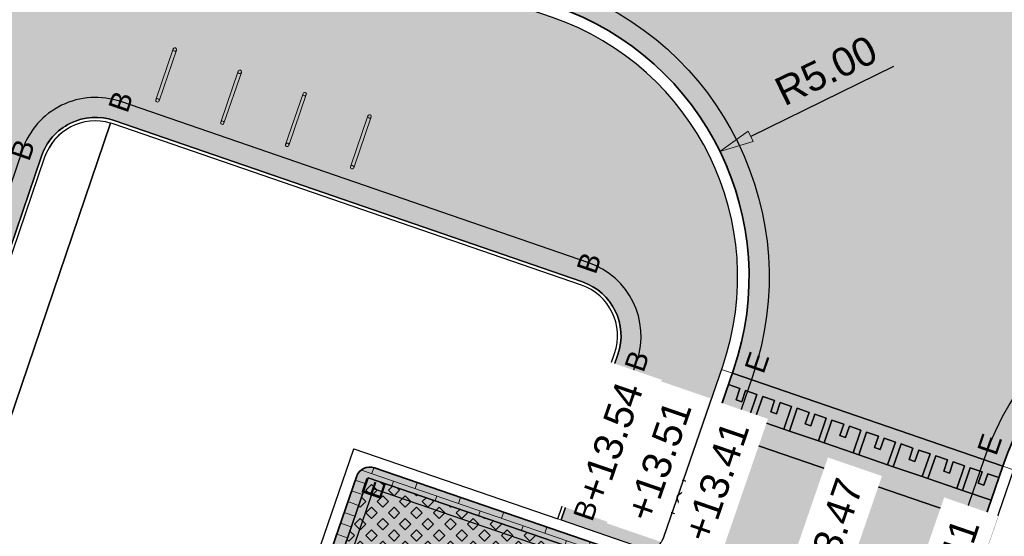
# Model space of a CAD drawing. Header units: metres. Extents: x 131295 to 132236, y 397710 to 398702.
# Tile 96 of 127: x 131633.5 to 131650.72, y 398394.49 to 398403.53. Entities that reach past the tile are written whole.
import ezdxf
from ezdxf.enums import TextEntityAlignment as Align

# ---------------------------------------------------------------- set-up
doc = ezdxf.new("R2010")
doc.units = ezdxf.units.M
doc.linetypes.add('AL-MATERIAALS', pattern=[2, 1, -1])
doc.layers.get('Defpoints').update_dxf_attribs({"color": 128})
for name, color, linetype, lineweight, true_color in [('N-GR-arcering gras', 7, 'Continuous', 5, 0xecffb3), ("N-VH-arcering 'MAT' kleur 1 (heiderood)", 7, 'Continuous', 18, 0xd98c8c), ("N-VH-arcering 'MAT' kleur 5 (roodbruin)", 7, 'Continuous', 18, 0xc5a6a0)]:
    doc.layers.add(name, color=color, linetype=linetype, lineweight=lineweight, true_color=true_color)
for name, color, linetype, lineweight in [('N-IE-fietsbeugel @ 0.2', 190, 'Continuous', 18), ('N-KO-opsluitband 60x200mm', 2, 'Continuous', 25), ('N-KO-opsluitband achterkant', 8, 'Continuous', 5), ('N-KO-tekst banden', 1, 'Continuous', 18), ('N-KO-trottoirband 180-200x250mm', 3, 'Continuous', 35), ('N-KO-trottoirband achterkant', 8, 'Continuous', 5), ('N-RI-trottoirkolk', 7, 'Continuous', 25), ("N-VH-arcering 'MAT' grijs 254", 254, 'Continuous', 18), ('N-VH-arcering grasbetontegels', 8, 'Continuous', 5), ('N-VH-arcering SBS WF halfsteensverband', 8, 'Continuous', 5), ('X-AL-maatvoering', 1, 'Continuous', 18), ('X-AL-materiaalscheiding', 1, 'AL-MATERIAALS', 18), ('X-AL-planhoogte', 190, 'Continuous', 25), ('X-AL-sinusdrempel grijs', 252, 'Continuous', 25), ('X-AL-sinusdrempel wit', 255, 'Continuous', 25), ('X-AL-sinusdrempel zwart', 250, 'Continuous', 25)]:
    doc.layers.add(name, color=color, linetype=linetype, lineweight=lineweight)
doc.layers.add('X-AL-contourlijnen', color=30, linetype='Continuous', plot=False)
doc.layers.add('X-AL-hulplijn bandenlijnnummers', color=30, linetype='Continuous', plot=False)
doc.styles.add('CS Annotative', font='arial.ttf')
doc.dimstyles.new('CS Annotative', dxfattribs={"dimtxt": 2.5, "dimasz": 3, "dimexe": 0.18, "dimexo": 0.0625, "dimgap": 1, "dimtad": 1, "dimzin": 0, "dimdsep": 46, "dimtxsty": 'CS Annotative', "dimblk": 'CS Dimensionpijl', "dimcen": 0, "dimse1": 1, "dimse2": 1, "dimclrd": 256, "dimclre": 256, "dimclrt": 2, "dimadec": 0, "dimazin": 0, "dimtm": 1e-09, "dimtfac": 1, "dimtofl": 0, "dimtmove": 1, "dimatfit": 3, "dimfxl": 1, "dimtfillclr": 256, "dimtolj": 1, "dimtzin": 0, "dimarcsym": 0})

# ---------------------------------------------------------------- blocks, each defined once
blk = doc.blocks.new('*U67')
for p, q in [((-0.5122429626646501, -1.409825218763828), (-1.602494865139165, 2.178189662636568)), ((-2.626980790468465, -0.6414607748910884), (0.5122429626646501, 1.409825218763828))]:
    blk.add_line(p, q)
blk.add_lwpolyline([(-0.5122429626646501, -1.409825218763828), (0.5122429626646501, 1.409825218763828), (-1.602494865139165, 2.178189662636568), (-2.626980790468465, -0.6414607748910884)], close=True)
blk = doc.blocks.new('CS Fietsbeugel')
at = {"flags": 128}
blk.add_lwpolyline([(-2.349999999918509, 0.3000000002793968, 0.9999999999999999), (-2.349999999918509, 0), (2.349999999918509, 0, 0.9999999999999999), (2.349999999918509, 0.3000000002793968)], format="xyb", close=True, dxfattribs=at)
for centre, start, end in [((-2.349999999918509, 0.1499999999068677), 270, 90), ((2.349999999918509, 0.1499999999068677), 90, 270)]:
    blk.add_arc(centre, 0.1500000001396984, start, end)
blk = doc.blocks.new('CS Dimensionpijl')
h = blk.add_hatch(color=256)
h.dxf.hatch_style = 1
h.paths.add_polyline_path([(-1, -0.1666666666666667), (0, 0), (-1, 0.1666666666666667)])
at = {"flags": 128}
blk.add_lwpolyline([(0, 0.5), (0, -0.5)], dxfattribs=at)
blk.add_lwpolyline([(-1, -0.1666666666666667), (0, 0), (-1, 0.1666666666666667)], close=True, dxfattribs=at)
blk = doc.blocks.new('*D188')
at = {"layer": 'Defpoints', "color": 0, "transparency": 16777216}
for p in [(131645.7431193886, 398401.225240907), (131641.2514778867, 398399.0286169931)]:
    blk.add_point(p, dxfattribs=at)
at = {"layer": 'X-AL-maatvoering', "lineweight": -2, "transparency": 16777216}
blk.add_line((131648.7754982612, 398402.7082167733), (131646.2821163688, 398401.4888357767), dxfattribs=at)
at = {"layer": 'X-AL-maatvoering', "lineweight": -2, "transparency": 16777216, "xscale": 0.6000000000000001, "yscale": 0.6000000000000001, "zscale": 0.6000000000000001, "rotation": 206.0608075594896}
blk.add_blockref('CS Dimensionpijl', (131645.7431193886, 398401.225240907), dxfattribs=at)
at = {"layer": 'X-AL-maatvoering', "color": 2, "transparency": 16777216, "insert": (131647.598287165, 398402.6393204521), "char_height": 0.5, "attachment_point": 5, "rotation": 26.06080755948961, "style": 'CS Annotative'}
blk.add_mtext('\\A1;R5.00', dxfattribs=at)

msp = doc.modelspace()

# ---------------------------------------------------------------- hatches: boundary and pattern name
at = {"layer": 'N-GR-arcering gras'}
h = msp.add_hatch(color=256, dxfattribs=at)
h.dxf.hatch_style = 1
h.paths.add_polyline_path([(131643.7788960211, 398394.0761176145), (131639.5898696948, 398395.5172832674), (131638.9066986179, 398393.53151458), (131643.0957249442, 398392.0903489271)])
at = {"layer": "N-VH-arcering 'MAT' grijs 254"}
h = msp.add_hatch(color=256, dxfattribs=at)
h.dxf.hatch_style = 1
edge = h.paths.add_edge_path()
edge.add_line((131619.8561252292, 398359.8974519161), (131619.8558766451, 398359.8975373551))
edge.add_line((131619.8558766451, 398359.8975373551), (131621.0225637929, 398363.3032464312))
edge.add_line((131621.0225637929, 398363.3032464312), (131626.7798186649, 398380.2522337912))
edge.add_line((131626.7798186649, 398380.2522337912), (131627.957000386, 398383.7177809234))
edge.add_line((131627.957000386, 398383.7177809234), (131633.8754669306, 398401.1413650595))
edge.add_arc((131634.8223315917, 398400.8197327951), 0.9999999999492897, 70.9935067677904, 161.2383339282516, ccw=False)
edge.add_line((131635.148006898, 398401.7652144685), (131643.3379881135, 398398.9441395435))
edge.add_arc((131643.0123128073, 398397.9986578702), 0.9999999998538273, -18.968002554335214, 70.99350677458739, ccw=False)
edge.add_line((131643.9580130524, 398397.6736178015), (131642.9637126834, 398394.780712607))
edge.add_line((131642.9637126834, 398394.780712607), (131644.3822630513, 398394.2931525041))
edge.add_arc((131644.4797750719, 398394.5768625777), 0.2999999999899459, 251.0319974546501, 341.0319974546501)
edge.add_line((131644.7634851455, 398394.4793505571), (131645.7908390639, 398397.4684246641))
edge.add_arc((131641.2514778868, 398399.0286169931), 4.799999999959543, 341.0319974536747, 430.9951092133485)
edge.add_line((131642.8145924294, 398403.5669727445), (131633.5364040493, 398406.7625951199))
edge.add_line((131633.5364040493, 398406.7625951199), (131632.5232284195, 398403.6896577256))
edge.add_line((131632.5232284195, 398403.6896577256), (131615.90815768, 398354.7759601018))
edge.add_line((131615.90815768, 398354.7759601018), (131603.209008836, 398318.3928728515))
edge.add_line((131603.209008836, 398318.3928728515), (131602.1260561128, 398315.3745583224))
edge.add_line((131602.1260561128, 398315.3745583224), (131611.0783100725, 398312.2800682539))
edge.add_arc((131612.646464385, 398316.8166850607), 4.799999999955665, 250.931471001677, 337.6709640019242)
edge.add_line((131617.0865474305, 398314.9930451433), (131619.0552392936, 398319.7862914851))
edge.add_arc((131600.7398967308, 398327.3088061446), 19.79999999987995, 337.6709640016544, 341.0319974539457)
edge.add_line((131619.4647615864, 398320.8730127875), (131620.2392119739, 398323.1262670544))
edge.add_line((131620.2392119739, 398323.1262670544), (131619.6717918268, 398323.3212910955))
edge.add_line((131619.6717918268, 398323.3212910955), (131619.7367998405, 398323.5104311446))
edge.add_line((131619.7367998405, 398323.5104311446), (131620.2243599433, 398324.9289815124))
edge.add_line((131620.2243599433, 398324.9289815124), (131620.289367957, 398325.1181215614))
edge.add_line((131620.289367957, 398325.1181215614), (131620.8567879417, 398324.9230975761))
edge.add_line((131620.8567879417, 398324.9230975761), (131621.0355601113, 398325.4432325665))
edge.add_arc((131620.7518500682, 398325.5407446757), 0.3000000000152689, 341.0319795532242, 431.0319974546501)
edge.add_line((131620.8493620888, 398325.8244547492), (131615.808779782, 398327.5569183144))
edge.add_line((131615.808779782, 398327.5569183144), (131609.4006315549, 398329.759418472))
edge.add_line((131609.4006315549, 398329.759418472), (131613.6517813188, 398341.9389711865))
edge.add_line((131613.6517813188, 398341.9389711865), (131614.8579768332, 398345.394723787))
edge.add_line((131614.8579768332, 398345.394723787), (131619.8561252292, 398359.8974519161))
edge = h.paths.add_edge_path(flags=16)
edge.add_line((131608.1134335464, 398326.0774237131), (131617.2173075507, 398322.9483943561))
edge.add_arc((131616.8922674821, 398322.0026941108), 1.000000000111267, -18.9680025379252, 71.03199745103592, ccw=False)
edge.add_line((131617.8379677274, 398321.6776540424), (131617.6976444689, 398321.2693851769))
edge.add_arc((131606.6577474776, 398324.9604378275), 11.64058397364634, 336.16956927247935, 341.51328063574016, ccw=False)
edge.add_line((131617.3059159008, 398320.2572788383), (131615.4160485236, 398315.6698253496))
edge.add_arc((131612.6442358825, 398316.8174553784), 3.000000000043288, 250.931471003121, 337.50868758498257, ccw=False)
edge.add_line((131611.6641394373, 398313.982069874), (131605.6682011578, 398316.0546620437))
edge.add_arc((131605.994899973, 398316.9997905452), 1.000000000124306, 160.7050349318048, 250.9314709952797, ccw=False)
edge.add_line((131605.0510699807, 398317.3302219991), (131608.1134335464, 398326.0774237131))
at = {"layer": "N-VH-arcering 'MAT' kleur 1 (heiderood)"}
h = msp.add_hatch(color=256, dxfattribs=at)
h.dxf.hatch_style = 1
edge = h.paths.add_edge_path()
edge.add_line((131659.3481633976, 398405.5574774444), (131657.2668804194, 398406.2734048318))
edge.add_arc((131658.8932673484, 398411.0014980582), 5.000000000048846, 169.6549933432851, 251.0176188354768, ccw=False)
edge.add_line((131653.9745459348, 398411.8993731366), (131654.3573997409, 398413.9967152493))
edge.add_line((131654.3573997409, 398413.9967152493), (131649.4413654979, 398414.8940998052))
edge.add_arc((131644.5403467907, 398415.8840571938), 4.999999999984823, 250.91618766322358, 348.5804693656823, ccw=False)
edge.add_line((131642.9055922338, 398411.1588505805), (131640.6235477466, 398404.5331494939))
edge.add_line((131640.6235477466, 398404.5331494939), (131642.879722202, 398403.7560709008))
edge.add_arc((131641.2514778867, 398399.0286169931), 4.999999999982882, -18.968002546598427, 70.99510921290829, ccw=False)
edge.add_line((131645.9799791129, 398397.4034166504), (131645.9599740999, 398397.3452123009))
edge.add_line((131645.9599740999, 398397.3452123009), (131650.688475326, 398395.7200119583))
edge.add_arc((131655.4169765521, 398394.0948116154), 5.000000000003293, 71.14530139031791, 161.0319974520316, ccw=False)
edge.add_line((131657.0328229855, 398398.826517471), (131659.3481633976, 398405.5574774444))
h = msp.add_hatch(color=256, dxfattribs=at)
h.dxf.hatch_style = 1
edge = h.paths.add_edge_path()
edge.add_line((131644.7197422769, 398378.3540535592), (131650.347183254, 398394.7270267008))
edge.add_line((131650.347183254, 398394.7270267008), (131645.6186820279, 398396.3522270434))
edge.add_line((131645.6186820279, 398396.3522270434), (131644.9526251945, 398394.4143425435))
edge.add_line((131644.9526251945, 398394.4143425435), (131639.7519840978, 398379.2831386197))
edge.add_line((131639.7519840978, 398379.2831386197), (131639.5732120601, 398378.7630034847))
edge.add_line((131639.5732120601, 398378.7630034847), (131639.5082040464, 398378.5738634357))
edge.add_line((131639.5082040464, 398378.5738634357), (131639.0206439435, 398377.1553130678))
edge.add_line((131639.0206439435, 398377.1553130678), (131638.9556359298, 398376.9661730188))
edge.add_line((131638.9556359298, 398376.9661730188), (131638.7768638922, 398376.446037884))
edge.add_line((131638.7768638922, 398376.446037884), (131632.7636226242, 398358.9505833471))
edge.add_line((131632.7636226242, 398358.9505833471), (131632.5848505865, 398358.4304482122))
edge.add_line((131632.5848505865, 398358.4304482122), (131632.5198425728, 398358.2413081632))
edge.add_line((131632.5198425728, 398358.2413081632), (131632.03228247, 398356.8227577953))
edge.add_line((131632.03228247, 398356.8227577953), (131631.9672744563, 398356.6336177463))
edge.add_line((131631.9672744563, 398356.6336177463), (131631.7885024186, 398356.1134826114))
edge.add_line((131631.7885024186, 398356.1134826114), (131626.587861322, 398340.9822786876))
edge.add_line((131626.587861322, 398340.9822786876), (131626.4090892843, 398340.4621435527))
edge.add_line((131626.4090892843, 398340.4621435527), (131626.3440812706, 398340.2730035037))
edge.add_line((131626.3440812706, 398340.2730035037), (131625.8565211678, 398338.8544531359))
edge.add_line((131625.8565211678, 398338.8544531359), (131625.7915131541, 398338.6653130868))
edge.add_line((131625.7915131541, 398338.6653130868), (131625.6127411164, 398338.145177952))
edge.add_line((131625.6127411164, 398338.145177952), (131621.2247001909, 398325.3782246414))
edge.add_line((131621.2247001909, 398325.3782246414), (131621.0459279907, 398324.8580895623))
edge.add_line((131621.0459279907, 398324.8580895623), (131620.9809199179, 398324.6689495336))
edge.add_line((131620.9809199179, 398324.6689495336), (131620.4933600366, 398323.2503990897))
edge.add_line((131620.4933600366, 398323.2503990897), (131620.4283520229, 398323.0612590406))
edge.add_line((131620.4283520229, 398323.0612590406), (131619.6539016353, 398320.8080047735))
edge.add_arc((131600.7398967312, 398327.3088061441), 19.99999999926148, 337.67096400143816, 341.03199745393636, ccw=False)
edge.add_line((131619.2402427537, 398319.7103064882), (131617.9754396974, 398316.6308440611))
edge.add_line((131617.9754396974, 398316.6308440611), (131622.6005262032, 398314.7312191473))
edge.add_line((131622.6005262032, 398314.7312191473), (131623.9210622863, 398317.9463768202))
edge.add_arc((131605.4207162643, 398325.5448764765), 19.99999999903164, 337.670963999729, 338.7005252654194)
edge.add_line((131624.0546074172, 398318.2800226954), (131624.0700453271, 398318.2740038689))
edge.add_line((131624.0700453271, 398318.2740038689), (131628.0656127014, 398329.8990600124))
edge.add_line((131628.0656127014, 398329.8990600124), (131641.0142854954, 398367.5730707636))
edge.add_line((131641.0142854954, 398367.5730707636), (131644.7197422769, 398378.3540535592))
at = {"layer": "N-VH-arcering 'MAT' kleur 5 (roodbruin)"}
h = msp.add_hatch(color=256, dxfattribs=at)
h.dxf.hatch_style = 1
edge = h.paths.add_edge_path()
edge.add_line((131638.0940984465, 398391.1672639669), (131638.7772695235, 398393.1530326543))
edge.add_line((131638.7772695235, 398393.1530326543), (131642.9663519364, 398391.7118477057))
edge.add_line((131642.9663519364, 398391.7118477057), (131643.096367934, 398392.0901277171))
edge.add_line((131643.096367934, 398392.0901277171), (131638.9066986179, 398393.53151458))
edge.add_line((131638.9066986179, 398393.53151458), (131639.5898696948, 398395.5172832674))
edge.add_line((131639.5898696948, 398395.5172832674), (131643.7789521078, 398394.0760983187))
edge.add_line((131643.7789521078, 398394.0760983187), (131643.844404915, 398394.2665324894))
edge.add_line((131643.844404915, 398394.2665324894), (131639.7022378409, 398395.6902079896))
edge.add_arc((131639.6209778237, 398395.4537829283), 0.2499999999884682, 71.03199745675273, 161.0319974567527)
edge.add_line((131639.3845527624, 398395.5350429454), (131634.6714717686, 398381.8223893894))
edge.add_arc((131634.9078968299, 398381.7411293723), 0.250000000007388, 161.0319974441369, 251.0319974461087)
edge.add_line((131634.8266368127, 398381.504704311), (131638.9688038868, 398380.0810288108))
edge.add_line((131638.9688038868, 398380.0810288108), (131639.0333670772, 398380.2688746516))
edge.add_line((131639.0333670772, 398380.2688746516), (131634.8436977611, 398381.7102615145))
edge.add_line((131634.8436977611, 398381.7102615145), (131635.5268688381, 398383.6960302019))
edge.add_line((131635.5268688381, 398383.6960302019), (131639.715951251, 398382.2548452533))
edge.add_line((131639.715951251, 398382.2548452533), (131639.8459672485, 398382.6331252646))
edge.add_line((131639.8459672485, 398382.6331252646), (131635.6562979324, 398384.0745121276))
edge.add_line((131635.6562979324, 398384.0745121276), (131636.3394690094, 398386.0602808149))
edge.add_line((131636.3394690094, 398386.0602808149), (131640.5285514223, 398384.6190958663))
edge.add_line((131640.5285514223, 398384.6190958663), (131640.6585674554, 398384.997375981))
edge.add_line((131640.6585674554, 398384.997375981), (131636.4695968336, 398386.4385224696))
edge.add_line((131636.4695968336, 398386.4385224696), (131637.1527679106, 398388.424291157))
edge.add_line((131637.1527679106, 398388.424291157), (131641.3411516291, 398386.9833465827))
edge.add_line((131641.3411516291, 398386.9833465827), (131641.4711676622, 398387.3616266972))
edge.add_line((131641.4711676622, 398387.3616266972), (131637.2828957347, 398388.8025328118))
edge.add_line((131637.2828957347, 398388.8025328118), (131637.9660668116, 398390.788301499))
edge.add_line((131637.9660668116, 398390.788301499), (131642.153751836, 398389.347597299))
edge.add_line((131642.153751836, 398389.347597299), (131642.2837677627, 398389.725877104))
edge.add_line((131642.2837677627, 398389.725877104), (131638.0940984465, 398391.1672639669))
at = {"layer": 'N-VH-arcering grasbetontegels'}
h = msp.add_hatch(dxfattribs=at)
h.set_pattern_fill('CS-GRASBETONSTEEN', color=256)
h.set_pattern_definition([(45, (106.6405662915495, 302.4542980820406), (-0.1979898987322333, 0.1979898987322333), [0.14, -0.14]), (135, (106.6405662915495, 302.4542980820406), (-0.1979898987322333, -0.1979898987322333), [0.14, -0.14]), (45, (106.5415722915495, 302.5532920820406), (-0.1979898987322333, 0.1979898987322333), [0.14, -0.14]), (135, (106.7395602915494, 302.5532920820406), (-0.1979898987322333, -0.1979898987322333), [0.14, -0.14])])
h.paths.add_polyline_path([(131643.7788960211, 398394.0761176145), (131639.5898696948, 398395.5172832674), (131638.9066986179, 398393.53151458), (131643.0957249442, 398392.0903489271)])
at = {"layer": 'N-VH-arcering SBS WF halfsteensverband'}
h = msp.add_hatch(dxfattribs=at)
h.set_pattern_fill('CS-WF HALFSTV', color=256, scale=20, angle=179.9962888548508)
h.set_pattern_definition([(341.0150634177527, (26375.62930064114, 79453.50666762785), (0.06506391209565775, 0.1891208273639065), []), (251.0150634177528, (26375.62930064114, 79453.50666762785), (0.3131777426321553, -0.319248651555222), [0.2, -0.2])])
edge = h.paths.add_edge_path()
edge.add_line((131638.0940984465, 398391.1672639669), (131638.7772695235, 398393.1530326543))
edge.add_line((131638.7772695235, 398393.1530326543), (131642.9663519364, 398391.7118477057))
edge.add_line((131642.9663519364, 398391.7118477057), (131643.096367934, 398392.0901277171))
edge.add_line((131643.096367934, 398392.0901277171), (131638.9066986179, 398393.53151458))
edge.add_line((131638.9066986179, 398393.53151458), (131639.5898696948, 398395.5172832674))
edge.add_line((131639.5898696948, 398395.5172832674), (131643.7789521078, 398394.0760983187))
edge.add_line((131643.7789521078, 398394.0760983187), (131643.844404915, 398394.2665324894))
edge.add_line((131643.844404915, 398394.2665324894), (131639.7022378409, 398395.6902079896))
edge.add_arc((131639.6209778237, 398395.4537829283), 0.2499999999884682, 71.03199745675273, 161.0319974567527)
edge.add_line((131639.3845527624, 398395.5350429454), (131634.6714717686, 398381.8223893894))
edge.add_arc((131634.9078968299, 398381.7411293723), 0.250000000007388, 161.0319974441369, 251.0319974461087)
edge.add_line((131634.8266368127, 398381.504704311), (131638.9688038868, 398380.0810288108))
edge.add_line((131638.9688038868, 398380.0810288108), (131639.0333670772, 398380.2688746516))
edge.add_line((131639.0333670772, 398380.2688746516), (131634.8436977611, 398381.7102615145))
edge.add_line((131634.8436977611, 398381.7102615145), (131635.5268688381, 398383.6960302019))
edge.add_line((131635.5268688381, 398383.6960302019), (131639.715951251, 398382.2548452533))
edge.add_line((131639.715951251, 398382.2548452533), (131639.8459672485, 398382.6331252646))
edge.add_line((131639.8459672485, 398382.6331252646), (131635.6562979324, 398384.0745121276))
edge.add_line((131635.6562979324, 398384.0745121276), (131636.3394690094, 398386.0602808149))
edge.add_line((131636.3394690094, 398386.0602808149), (131640.5285514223, 398384.6190958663))
edge.add_line((131640.5285514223, 398384.6190958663), (131640.6585674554, 398384.997375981))
edge.add_line((131640.6585674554, 398384.997375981), (131636.4695968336, 398386.4385224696))
edge.add_line((131636.4695968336, 398386.4385224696), (131637.1527679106, 398388.424291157))
edge.add_line((131637.1527679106, 398388.424291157), (131641.3411516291, 398386.9833465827))
edge.add_line((131641.3411516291, 398386.9833465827), (131641.4711676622, 398387.3616266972))
edge.add_line((131641.4711676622, 398387.3616266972), (131637.2828957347, 398388.8025328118))
edge.add_line((131637.2828957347, 398388.8025328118), (131637.9660668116, 398390.788301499))
edge.add_line((131637.9660668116, 398390.788301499), (131642.153751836, 398389.347597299))
edge.add_line((131642.153751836, 398389.347597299), (131642.2837677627, 398389.725877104))
edge.add_line((131642.2837677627, 398389.725877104), (131638.0940984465, 398391.1672639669))
at = {"layer": 'X-AL-sinusdrempel grijs'}
msp.add_hatch(color=256, dxfattribs=at).paths.add_polyline_path([(131648.7743468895, 398395.7117307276), (131648.6750483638, 398395.7458599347), (131648.1690987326, 398395.9197563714), (131648.0698002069, 398395.9538855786), (131647.5638505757, 398396.1277820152), (131647.46455205, 398396.1619112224), (131646.9586024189, 398396.335807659), (131646.8593038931, 398396.3699368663), (131646.3533542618, 398396.5438333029), (131646.2540557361, 398396.5779625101), (131645.7551988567, 398396.7494211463), (131645.6186820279, 398396.3522270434), (131650.347183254, 398394.7270267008), (131650.4837000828, 398395.1242208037), (131649.9848432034, 398395.2956794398), (131649.8855446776, 398395.329808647), (131649.3795950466, 398395.5037050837), (131649.2802965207, 398395.5378342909)])
at = {"layer": 'X-AL-sinusdrempel wit'}
msp.add_hatch(color=256, dxfattribs=at).paths.add_polyline_path([(131645.9599740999, 398397.3452123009), (131645.8917156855, 398397.1466152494), (131646.0926769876, 398397.0775442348), (131646.0244185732, 398396.8789471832), (131646.1237170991, 398396.8448179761), (131646.1919755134, 398397.0434150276), (131646.3905725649, 398396.9751566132), (131646.2540557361, 398396.5779625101), (131646.3533542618, 398396.5438333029), (131646.4898710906, 398396.9410274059), (131646.6979251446, 398396.869518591), (131646.6296667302, 398396.6709215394), (131646.728965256, 398396.6367923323), (131646.7972236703, 398396.8353893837), (131646.9958207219, 398396.7671309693), (131646.8593038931, 398396.3699368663), (131646.9586024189, 398396.335807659), (131647.0951192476, 398396.7330017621), (131647.3031733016, 398396.6614929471), (131647.2349148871, 398396.4628958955), (131647.3342134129, 398396.4287666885), (131647.4024718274, 398396.6273637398), (131647.6010688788, 398396.5591053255), (131647.46455205, 398396.1619112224), (131647.5638505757, 398396.1277820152), (131647.7003674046, 398396.5249761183), (131647.9084214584, 398396.4534673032), (131647.8401630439, 398396.2548702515), (131647.9394615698, 398396.2207410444), (131648.0077199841, 398396.4193380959), (131648.2063170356, 398396.3510796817), (131648.0698002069, 398395.9538855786), (131648.1690987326, 398395.9197563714), (131648.3056155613, 398396.3169504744), (131648.5136696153, 398396.2454416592), (131648.4454112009, 398396.0468446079), (131648.5447097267, 398396.0127154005), (131648.6129681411, 398396.2113124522), (131648.8115651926, 398396.1430540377), (131648.6750483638, 398395.7458599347), (131648.7743468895, 398395.7117307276), (131648.9108637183, 398396.1089248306), (131649.1189177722, 398396.0374160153), (131649.0506593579, 398395.838818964), (131649.1499578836, 398395.8046897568), (131649.2182162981, 398396.0032868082), (131649.4168133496, 398395.9350283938), (131649.2802965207, 398395.5378342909), (131649.3795950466, 398395.5037050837), (131649.5161118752, 398395.9008991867), (131649.7241659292, 398395.8293903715), (131649.6559075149, 398395.6307933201), (131649.7552060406, 398395.5966641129), (131649.8234644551, 398395.7952611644), (131650.0220615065, 398395.72700275), (131649.8855446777, 398395.329808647), (131649.9848432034, 398395.2956794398), (131650.1213600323, 398395.6928735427), (131650.3294140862, 398395.6213647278), (131650.2611556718, 398395.4227676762), (131650.3604541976, 398395.388638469), (131650.428712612, 398395.5872355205), (131650.6202169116, 398395.5214149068), (131650.688475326, 398395.7200119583)])
at = {"layer": 'X-AL-sinusdrempel zwart'}
for points in [[(131646.3905725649, 398396.9751566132), (131646.1919755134, 398397.0434150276), (131646.1237170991, 398396.8448179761), (131646.0244185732, 398396.8789471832), (131646.0926769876, 398397.0775442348), (131645.8917156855, 398397.1466152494), (131645.7551988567, 398396.7494211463), (131646.2540557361, 398396.5779625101)], [(131646.9958207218, 398396.7671309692), (131646.7972236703, 398396.8353893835), (131646.728965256, 398396.6367923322), (131646.6296667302, 398396.6709215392), (131646.6979251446, 398396.8695185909), (131646.4898710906, 398396.9410274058), (131646.3533542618, 398396.5438333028), (131646.859303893, 398396.3699368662)], [(131647.6010688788, 398396.5591053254), (131647.4024718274, 398396.6273637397), (131647.3342134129, 398396.4287666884), (131647.2349148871, 398396.4628958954), (131647.3031733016, 398396.661492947), (131647.0951192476, 398396.733001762), (131646.9586024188, 398396.3358076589), (131647.46455205, 398396.1619112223)], [(131648.2063170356, 398396.3510796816), (131648.007719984, 398396.4193380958), (131647.9394615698, 398396.2207410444), (131647.8401630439, 398396.2548702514), (131647.9084214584, 398396.4534673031), (131647.7003674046, 398396.5249761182), (131647.5638505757, 398396.1277820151), (131648.0698002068, 398395.9538855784)], [(131648.8115651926, 398396.1430540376), (131648.6129681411, 398396.211312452), (131648.5447097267, 398396.0127154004), (131648.4454112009, 398396.0468446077), (131648.5136696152, 398396.2454416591), (131648.3056155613, 398396.3169504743), (131648.1690987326, 398395.9197563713), (131648.6750483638, 398395.7458599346)], [(131649.4168133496, 398395.9350283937), (131649.218216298, 398396.0032868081), (131649.1499578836, 398395.8046897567), (131649.0506593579, 398395.8388189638), (131649.1189177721, 398396.0374160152), (131648.9108637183, 398396.1089248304), (131648.7743468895, 398395.7117307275), (131649.2802965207, 398395.5378342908)], [(131650.0220615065, 398395.7270027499), (131649.8234644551, 398395.7952611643), (131649.7552060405, 398395.5966641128), (131649.6559075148, 398395.63079332), (131649.7241659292, 398395.8293903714), (131649.5161118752, 398395.9008991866), (131649.3795950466, 398395.5037050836), (131649.8855446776, 398395.3298086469)], [(131650.6202169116, 398395.5214149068), (131650.428712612, 398395.5872355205), (131650.3604541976, 398395.388638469), (131650.2611556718, 398395.4227676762), (131650.3294140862, 398395.6213647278), (131650.1213600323, 398395.6928735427), (131649.9848432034, 398395.2956794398), (131650.4837000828, 398395.1242208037)]]:
    msp.add_hatch(color=256, dxfattribs=at).paths.add_polyline_path(points)

# ---------------------------------------------------------------- linework, layer by layer
at = {"layer": 'N-KO-opsluitband 60x200mm', "flags": 128}
msp.add_lwpolyline([(131642.9637126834, 398394.780712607), (131643.9580130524, 398397.6736178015, 0.4140168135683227), (131643.3379881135, 398398.9441395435), (131635.148006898, 398401.7652144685, 0.4154656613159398), (131633.8754669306, 398401.1413650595), (131627.937702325, 398383.6609686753), (131634.3360636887, 398381.4618322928)], format="xyb", dxfattribs=at)
at = {"layer": 'N-KO-opsluitband achterkant', "flags": 128}
msp.add_lwpolyline([(131642.9069706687, 398394.8002150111), (131643.9012710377, 398397.6931202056, 0.414016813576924), (131643.3184475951, 398398.8874106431), (131635.1284663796, 398401.7084855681, 0.41546566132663), (131633.9322788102, 398401.1220671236), (131628.0137427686, 398383.6982783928), (131634.3555660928, 398381.5185743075)], format="xyb", dxfattribs=at)
at = {"layer": 'N-KO-trottoirband 180-200x250mm', "flags": 128}
msp.add_lwpolyline([(131633.6015338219, 398406.9516932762), (131642.879722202, 398403.7560709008, -0.4140250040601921), (131645.9799791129, 398397.4034166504), (131644.9526251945, 398394.4143425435, -0.4142135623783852), (131644.3172550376, 398394.1040124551), (131639.7022378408, 398395.6902079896, 0.4142135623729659), (131639.3845527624, 398395.5350429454), (131634.6714717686, 398381.8223893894, 0.414213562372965), (131634.8266368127, 398381.504704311), (131639.4416540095, 398379.9185087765, -0.4142135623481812), (131639.7519840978, 398379.2831386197), (131639.5732120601, 398378.7630034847)], format="xyb", dxfattribs=at)
at = {"layer": 'N-KO-trottoirband 180-200x250mm'}
msp.add_lwpolyline([(131662.5092921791, 398396.9563392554), (131657.0328229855, 398398.826517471, 0.4136344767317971), (131650.6884753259, 398395.7200119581), (131644.7197422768, 398378.3540535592)], format="xyb", dxfattribs=at)
at = {"layer": 'N-KO-trottoirband achterkant'}
for points in [[(131633.6015338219, 398406.9516932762), (131633.5364040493, 398406.7625951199), (131642.8145924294, 398403.5669727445, -0.4140250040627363), (131645.7908390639, 398397.4684246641), (131644.7634851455, 398394.4793505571, -0.4142135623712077), (131644.3822630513, 398394.2931525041), (131639.3416807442, 398396.0256160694), (131634.3360636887, 398381.4618322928), (131639.3766459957, 398379.7293687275, -0.4142135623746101), (131639.5628440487, 398379.3481466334), (131639.384072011, 398378.8280114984)], [(131662.5092921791, 398396.9563392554), (131662.4446583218, 398396.7670710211), (131656.9681891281, 398398.6372492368, 0.413634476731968), (131650.877615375, 398395.6550039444), (131644.9088823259, 398378.2890455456), (131644.7197422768, 398378.3540535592)]]:
    msp.add_lwpolyline(points, format="xyb", dxfattribs=at)
at = {"layer": 'N-KO-trottoirband achterkant', "ltscale": 2, "flags": 128}
for points in [[(131645.9599740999, 398397.3452123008), (131645.7708340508, 398397.4102203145)], [(131650.688475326, 398395.7200119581), (131650.877615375, 398395.6550039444)]]:
    msp.add_lwpolyline(points, dxfattribs=at)
at = {"layer": 'X-AL-contourlijnen', "flags": 128}
for points in [[(131659.3481633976, 398405.5574774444), (131657.2668804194, 398406.2734048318, -0.3707181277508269), (131653.9745459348, 398411.8993731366), (131654.3573997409, 398413.9967152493), (131649.4413654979, 398414.8940998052, -0.4539583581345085), (131642.9055922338, 398411.1588505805), (131640.6235477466, 398404.5331494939), (131642.879722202, 398403.7560709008, -0.4140250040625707), (131645.9799791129, 398397.4034166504), (131645.9599740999, 398397.3452123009), (131650.688475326, 398395.7200119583, -0.413634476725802), (131657.0328229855, 398398.826517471)], [(131635.0865174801, 398401.7218446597, 0.4018005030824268), (131633.9322788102, 398401.1220671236), (131628.0137427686, 398383.6982783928), (131628.8648785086, 398383.4057404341)], [(131639.3416807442, 398396.0256160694), (131642.9069706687, 398394.8002150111), (131643.9012710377, 398397.6931202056, 0.4140168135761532), (131643.3184475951, 398398.8874106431), (131635.1284663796, 398401.7084855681, 0.01171030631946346), (131635.0865174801, 398401.7218446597), (131628.8648785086, 398383.4057404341), (131634.3555660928, 398381.5185743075)], [(131659.6057938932, 398394.1860079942), (131651.549131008, 398396.9373053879, 0.07582359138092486), (131650.877615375, 398395.6550039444), (131644.9088823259, 398378.2890455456), (131645.3344474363, 398378.1427775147), (131645.0422408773, 398377.292605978), (131646.377069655, 398373.6139730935, 0.2266814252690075), (131647.4840471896, 398372.5256898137), (131651.2851352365, 398371.2192442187, 0.05313986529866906), (131651.6570587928, 398371.1341693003)]]:
    msp.add_lwpolyline(points, format="xyb", close=True, dxfattribs=at)
for points in [[(131621.0225637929, 398363.3032464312), (131626.7798186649, 398380.2522337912), (131627.957000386, 398383.7177809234), (131633.8754669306, 398401.1413650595, -0.415465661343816), (131635.148006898, 398401.7652144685), (131643.3379881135, 398398.9441395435, -0.4140168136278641), (131643.9580130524, 398397.6736178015), (131642.9637126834, 398394.780712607), (131644.3822630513, 398394.2931525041, 0.4142135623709), (131644.7634851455, 398394.4793505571), (131645.7908390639, 398397.4684246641, 0.414025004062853), (131642.8145924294, 398403.5669727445), (131633.5364040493, 398406.7625951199), (131632.5232284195, 398403.6896577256), (131615.90815768, 398354.7759601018)], [(131643.844404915, 398394.2665324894), (131639.7022378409, 398395.6902079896, 0.4142135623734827), (131639.3845527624, 398395.5350429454), (131634.6714717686, 398381.8223893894, 0.4142135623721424)]]:
    msp.add_lwpolyline(points, format="xyb", dxfattribs=at)
for points in [[(131645.9599740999, 398397.3452123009), (131645.8917156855, 398397.1466152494), (131646.0926769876, 398397.0775442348), (131646.0244185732, 398396.8789471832), (131646.1237170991, 398396.8448179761), (131646.1919755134, 398397.0434150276), (131646.3905725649, 398396.9751566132), (131646.2540557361, 398396.5779625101), (131646.3533542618, 398396.5438333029), (131646.4898710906, 398396.9410274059), (131646.6979251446, 398396.869518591), (131646.6296667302, 398396.6709215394), (131646.728965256, 398396.6367923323), (131646.7972236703, 398396.8353893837), (131646.9958207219, 398396.7671309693), (131646.8593038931, 398396.3699368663), (131646.9586024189, 398396.335807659), (131647.0951192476, 398396.7330017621), (131647.3031733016, 398396.6614929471), (131647.2349148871, 398396.4628958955), (131647.3342134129, 398396.4287666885), (131647.4024718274, 398396.6273637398), (131647.6010688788, 398396.5591053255), (131647.46455205, 398396.1619112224), (131647.5638505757, 398396.1277820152), (131647.7003674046, 398396.5249761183), (131647.9084214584, 398396.4534673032), (131647.8401630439, 398396.2548702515), (131647.9394615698, 398396.2207410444), (131648.0077199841, 398396.4193380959), (131648.2063170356, 398396.3510796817), (131648.0698002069, 398395.9538855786), (131648.1690987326, 398395.9197563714), (131648.3056155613, 398396.3169504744), (131648.5136696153, 398396.2454416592), (131648.4454112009, 398396.0468446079), (131648.5447097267, 398396.0127154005), (131648.6129681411, 398396.2113124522), (131648.8115651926, 398396.1430540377), (131648.6750483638, 398395.7458599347), (131648.7743468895, 398395.7117307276), (131648.9108637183, 398396.1089248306), (131649.1189177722, 398396.0374160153), (131649.0506593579, 398395.838818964), (131649.1499578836, 398395.8046897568), (131649.2182162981, 398396.0032868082), (131649.4168133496, 398395.9350283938), (131649.2802965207, 398395.5378342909), (131649.3795950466, 398395.5037050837), (131649.5161118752, 398395.9008991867), (131649.7241659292, 398395.8293903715), (131649.6559075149, 398395.6307933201), (131649.7552060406, 398395.5966641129), (131649.8234644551, 398395.7952611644), (131650.0220615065, 398395.72700275), (131649.8855446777, 398395.329808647), (131649.9848432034, 398395.2956794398), (131650.1213600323, 398395.6928735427), (131650.3294140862, 398395.6213647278), (131650.2611556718, 398395.4227676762), (131650.3604541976, 398395.388638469), (131650.428712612, 398395.5872355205), (131650.6202169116, 398395.5214149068), (131650.688475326, 398395.7200119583)], [(131646.3905725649, 398396.9751566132), (131646.1919755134, 398397.0434150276), (131646.1237170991, 398396.8448179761), (131646.0244185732, 398396.8789471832), (131646.0926769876, 398397.0775442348), (131645.8917156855, 398397.1466152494), (131645.7551988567, 398396.7494211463), (131646.2540557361, 398396.5779625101)], [(131646.9958207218, 398396.7671309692), (131646.7972236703, 398396.8353893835), (131646.728965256, 398396.6367923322), (131646.6296667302, 398396.6709215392), (131646.6979251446, 398396.8695185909), (131646.4898710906, 398396.9410274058), (131646.3533542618, 398396.5438333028), (131646.859303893, 398396.3699368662)], [(131648.7743468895, 398395.7117307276), (131648.6750483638, 398395.7458599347), (131648.1690987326, 398395.9197563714), (131648.0698002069, 398395.9538855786), (131647.5638505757, 398396.1277820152), (131647.46455205, 398396.1619112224), (131646.9586024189, 398396.335807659), (131646.8593038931, 398396.3699368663), (131646.3533542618, 398396.5438333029), (131646.2540557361, 398396.5779625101), (131645.7551988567, 398396.7494211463), (131645.6186820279, 398396.3522270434), (131650.347183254, 398394.7270267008), (131650.4837000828, 398395.1242208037), (131649.9848432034, 398395.2956794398), (131649.8855446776, 398395.329808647), (131649.3795950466, 398395.5037050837), (131649.2802965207, 398395.5378342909)], [(131647.6010688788, 398396.5591053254), (131647.4024718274, 398396.6273637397), (131647.3342134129, 398396.4287666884), (131647.2349148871, 398396.4628958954), (131647.3031733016, 398396.661492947), (131647.0951192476, 398396.733001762), (131646.9586024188, 398396.3358076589), (131647.46455205, 398396.1619112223)], [(131648.2063170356, 398396.3510796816), (131648.007719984, 398396.4193380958), (131647.9394615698, 398396.2207410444), (131647.8401630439, 398396.2548702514), (131647.9084214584, 398396.4534673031), (131647.7003674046, 398396.5249761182), (131647.5638505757, 398396.1277820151), (131648.0698002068, 398395.9538855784)], [(131648.8115651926, 398396.1430540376), (131648.6129681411, 398396.211312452), (131648.5447097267, 398396.0127154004), (131648.4454112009, 398396.0468446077), (131648.5136696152, 398396.2454416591), (131648.3056155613, 398396.3169504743), (131648.1690987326, 398395.9197563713), (131648.6750483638, 398395.7458599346)], [(131649.4168133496, 398395.9350283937), (131649.218216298, 398396.0032868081), (131649.1499578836, 398395.8046897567), (131649.0506593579, 398395.8388189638), (131649.1189177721, 398396.0374160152), (131648.9108637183, 398396.1089248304), (131648.7743468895, 398395.7117307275), (131649.2802965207, 398395.5378342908)], [(131650.0220615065, 398395.7270027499), (131649.8234644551, 398395.7952611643), (131649.7552060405, 398395.5966641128), (131649.6559075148, 398395.63079332), (131649.7241659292, 398395.8293903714), (131649.5161118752, 398395.9008991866), (131649.3795950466, 398395.5037050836), (131649.8855446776, 398395.3298086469)], [(131650.6202169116, 398395.5214149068), (131650.428712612, 398395.5872355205), (131650.3604541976, 398395.388638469), (131650.2611556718, 398395.4227676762), (131650.3294140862, 398395.6213647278), (131650.1213600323, 398395.6928735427), (131649.9848432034, 398395.2956794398), (131650.4837000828, 398395.1242208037)], [(131643.7788960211, 398394.0761176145), (131639.5898696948, 398395.5172832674), (131638.9066986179, 398393.53151458), (131643.0957249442, 398392.0903489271)]]:
    msp.add_lwpolyline(points, close=True, dxfattribs=at)
for points in [[(131644.7197422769, 398378.3540535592), (131650.347183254, 398394.7270267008), (131645.6186820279, 398396.3522270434), (131644.9526251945, 398394.4143425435), (131639.7519840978, 398379.2831386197), (131639.5732120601, 398378.7630034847)], [(131638.9066986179, 398393.53151458), (131639.5898696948, 398395.5172832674), (131643.7789521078, 398394.0760983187)]]:
    msp.add_lwpolyline(points, dxfattribs=at)
at = {"layer": 'X-AL-hulplijn bandenlijnnummers', "flags": 128}
for points in [[(131633.9991581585, 398407.1849203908), (131642.9936993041, 398404.0869926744, -0.4140250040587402), (131646.3109741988, 398397.2896526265), (131645.2836202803, 398394.3005785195, -0.4142135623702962), (131644.2034910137, 398393.7730173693), (131639.6830438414, 398395.3267088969), (131635.0349708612, 398381.80319539), (131639.5554180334, 398380.2495038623, -0.4142135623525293), (131640.0829791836, 398379.1693745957), (131640.0017191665, 398378.9329495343)], [(131643.3922197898, 398394.9506586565), (131644.2890081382, 398397.5598537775, 0.4140168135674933), (131643.4519744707, 398399.2750581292), (131635.2619932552, 398402.0961330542, 0.4154656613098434), (131633.5440642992, 398401.253936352), (131627.4941330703, 398383.4433286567), (131633.9385895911, 398381.2283492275)]]:
    msp.add_lwpolyline(points, format="xyb", dxfattribs=at)
at = {"layer": 'X-AL-hulplijn bandenlijnnummers'}
msp.add_lwpolyline([(131662.3384990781, 398397.3845094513), (131657.1459322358, 398399.1577368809, 0.4136344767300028), (131650.3574802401, 398395.8337759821), (131644.4862592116, 398378.7515276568)], format="xyb", dxfattribs=at)
at = {"layer": 'X-AL-materiaalscheiding', "flags": 128}
for points in [[(131635.0868490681, 398401.7228208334), (131628.8648785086, 398383.4057404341)], [(131650.688475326, 398395.7200119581), (131645.9599740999, 398397.3452123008)]]:
    msp.add_lwpolyline(points, dxfattribs=at)
msp.add_lwpolyline([(131643.7788960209, 398394.0761176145), (131639.5898696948, 398395.5172832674), (131638.9066986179, 398393.53151458), (131643.0957249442, 398392.0903489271)], close=True, dxfattribs=at)

# ---------------------------------------------------------------- block references
at = {"layer": 'N-IE-fietsbeugel @ 0.2', "xscale": 0.2, "yscale": 0.2, "zscale": 0.2, "rotation": 71.03}
for p in [(131636.0857330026, 398402.5534488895), (131637.2205732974, 398402.1634008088), (131638.3554135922, 398401.7733527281), (131639.4902538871, 398401.3833046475)]:
    msp.add_blockref('CS Fietsbeugel', p, dxfattribs=at)
at = {"layer": 'N-RI-trottoirkolk', "xscale": 0.2, "yscale": 0.2, "zscale": 0.2, "rotation": 1}
msp.add_blockref('*U67', (131645.1961299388, 398395.1228167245), dxfattribs=at)

# ---------------------------------------------------------------- texts
at = {"layer": 'N-KO-tekst banden', "style": 'CS Annotative'}
for s, p in [('B', (131635.2619932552, 398402.0961330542)), ('B', (131633.5440642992, 398401.253936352)), ('B', (131643.4519744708, 398399.2750581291)), ('B', (131644.2890081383, 398397.5598537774)), ('E', (131646.3889699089, 398397.5357420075)), ('E', (131650.4582597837, 398396.1032010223)), ('E', (131639.6830438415, 398395.3267088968)), ('B', (131643.3922197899, 398394.9506586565))]:
    msp.add_text(s, height=0.3599999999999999, rotation=71.0187745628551, dxfattribs=at).set_placement(p, align=Align.MIDDLE)

# ---------------------------------------------------------------- dimensions: what is measured, and where the dimension line sits
at = {"layer": 'X-AL-maatvoering'}
dim = msp.add_radius_dim(center=(131641.2514778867, 398399.0286169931), mpoint=(131645.7431193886, 398401.225240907), dimstyle='CS Annotative', dxfattribs=at)
dim.commit()
dim.dimension.update_dxf_attribs({"geometry": '*D188', "text_midpoint": (131647.7983058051, 398402.2303237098)})

# ---------------------------------------------------------------- next in the draw order: texts
at = {"layer": 'X-AL-planhoogte', "char_height": 0.5, "attachment_point": 5, "style": 'CS Annotative', "bg_fill": 2}
for s, insert, rotation in [('+13.41', (131645.6806617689, 398395.4540760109), 71.01506341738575), ('+13.47', (131647.674991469, 398394.4537133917), 71.01506343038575), ('+13.41', (131649.7080403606, 398393.7542763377), 71.01506341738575)]:
    msp.add_mtext(s, dxfattribs=dict(at, insert=insert, rotation=rotation))

# ---------------------------------------------------------------- next in the draw order: texts
at = {"layer": 'X-AL-planhoogte', "insert": (131644.6728079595, 398395.8135798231), "char_height": 0.5, "attachment_point": 5, "rotation": 71.01506341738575, "style": 'CS Annotative', "bg_fill": 2}
msp.add_mtext('+13.51', dxfattribs=at)

# ---------------------------------------------------------------- next in the draw order: texts
at = {"layer": 'X-AL-planhoogte', "insert": (131643.8254020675, 398396.1360024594), "char_height": 0.5, "attachment_point": 5, "rotation": 71.01506341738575, "style": 'CS Annotative', "bg_fill": 2}
msp.add_mtext('+13.54', dxfattribs=at)

doc.saveas('drawing.dxf')
